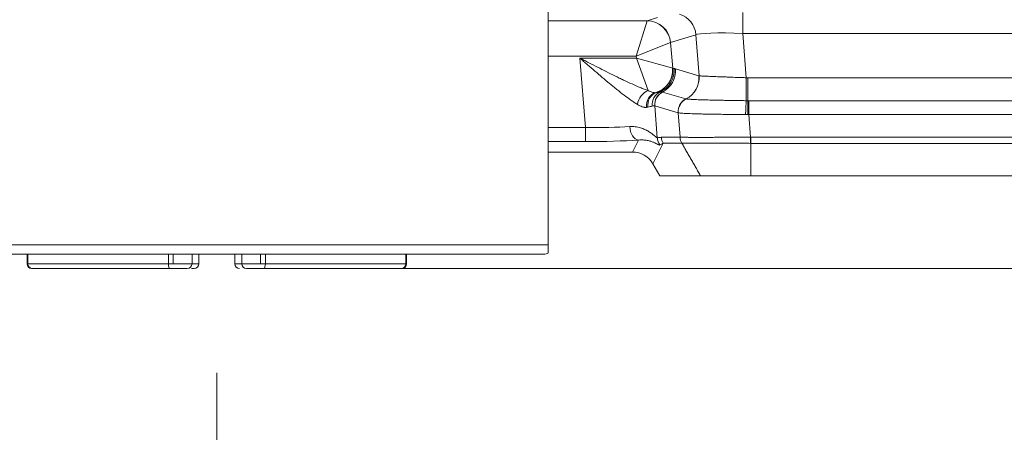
# Model space of a CAD drawing. Header units: millimetres. Extents: x 0 to 837, y 0 to 589.
# Tile 121 of 167: x 694.98 to 715.78, y 242.45 to 251.15. Entities that reach past the tile are written whole.
import ezdxf

# ---------------------------------------------------------------- set-up
doc = ezdxf.new("R2010")
doc.units = ezdxf.units.MM
doc.layers.add('1', color=7, linetype='Continuous', true_color=0xffffff)
doc.styles.add('ideas_simplex', font='simplex.shx')
doc.dimstyles.get("Standard").update_dxf_attribs({"dimtxt": 0.18, "dimasz": 0.18, "dimexe": 0.18, "dimexo": 0.0625, "dimgap": 0.09, "dimtad": 0, "dimtih": 1, "dimtoh": 1, "dimdec": 4, "dimzin": 0, "dimdsep": 46, "dimtxsty": 'Standard', "dimcen": 0.09, "dimadec": 0, "dimazin": 0, "dimtfac": 1, "dimtdec": 4, "dimtofl": 0, "dimtmove": 0, "dimatfit": 3, "dimfxl": 1, "dimtolj": 1, "dimtzin": 0, "dimarcsym": 0})

# ---------------------------------------------------------------- blocks, each defined once
blk = doc.blocks.new('_U0')
at = {"layer": '1', "color": 152, "lineweight": 13}
for p, q in [((700.230343, 313.020432), (786.941245, 313.020432)), ((718.861996, 248.543188), (786.941245, 248.543188))]:
    blk.add_line(p, q, dxfattribs=at)
at = {"layer": '1', "color": 27, "lineweight": 13}
blk.add_line((784.941245, 313.020432), (784.941245, 248.543188), dxfattribs=at)
at = {"layer": '1', "color": 87, "lineweight": 25}
for p, q in [((783.441245, 287.88431), (777.816245, 287.88431)), ((777.816245, 287.88431), (777.816245, 286.38431)), ((783.441245, 286.38431), (783.441245, 287.88431)), ((777.816245, 275.17931), (777.816245, 273.67931)), ((783.441245, 273.67931), (783.441245, 275.17931)), ((777.816245, 273.67931), (783.441245, 273.67931))]:
    blk.add_line(p, q, dxfattribs=at)
at = {"layer": '1', "color": 27, "lineweight": 18}
for points in [[(784.941245, 313.020432), (785.470226, 310.020434), (784.412264, 310.02043)], [(784.941245, 248.543188), (784.412264, 251.543186), (785.470226, 251.54319)]]:
    blk.add_solid(points, dxfattribs=at)
at = {"layer": '1', "color": 87, "linetype": 'Continuous', "lineweight": 25, "char_height": 3, "attachment_point": 7, "rotation": 90, "line_spacing_factor": 1.204819, "style": 'ideas_simplex'}
for s, insert in [('\\W1.2664;64,5', (775.975245, 275.12681)), ('\\W1.2469;2.54', (783.287745, 275.12681))]:
    blk.add_mtext(s, dxfattribs=dict(at, insert=insert))
blk = doc.blocks.new('_U1')
at = {"layer": '1', "color": 152, "lineweight": 13}
for p, q in [((718.861996, 373.859267), (813.897117, 373.859267)), ((701.641509, 245.904525), (813.897117, 245.904525))]:
    blk.add_line(p, q, dxfattribs=at)
at = {"layer": '1', "color": 27, "lineweight": 13}
blk.add_line((811.897117, 245.904525), (811.897117, 373.859267), dxfattribs=at)
at = {"layer": '1', "color": 87, "lineweight": 25}
for p, q in [((810.397117, 316.984396), (804.772117, 316.984396)), ((804.772117, 316.984396), (804.772117, 315.484396)), ((810.397117, 315.484396), (810.397117, 316.984396)), ((804.772117, 304.279396), (804.772117, 302.779396)), ((810.397117, 302.779396), (810.397117, 304.279396)), ((804.772117, 302.779396), (810.397117, 302.779396))]:
    blk.add_line(p, q, dxfattribs=at)
at = {"layer": '1', "color": 27, "lineweight": 18}
for points in [[(811.897117, 373.859267), (812.426098, 370.859269), (811.368136, 370.859265)], [(811.897117, 245.904525), (811.368136, 248.904523), (812.426098, 248.904527)]]:
    blk.add_solid(points, dxfattribs=at)
at = {"layer": '1', "color": 87, "linetype": 'Continuous', "lineweight": 25, "char_height": 3, "attachment_point": 7, "rotation": 90, "line_spacing_factor": 1.204819, "style": 'ideas_simplex'}
for s, insert in [('\\W1.2469;5.04', (810.243617, 304.226896)), ('\\W1.2009;128', (802.931117, 305.711896))]:
    blk.add_mtext(s, dxfattribs=dict(at, insert=insert))
blk = doc.blocks.new('_U15')
at = {"layer": '1', "color": 152, "lineweight": 13}
for p, q in [((678.641509, 244.604525), (678.641509, 219.82461)), ((699.141509, 243.704525), (699.141509, 219.82461))]:
    blk.add_line(p, q, dxfattribs=at)
at = {"layer": '1', "color": 87, "lineweight": 25}
for p, q in [((683.289009, 228.94961), (681.789009, 228.94961)), ((681.789009, 228.94961), (681.789009, 223.32461)), ((695.994009, 228.94961), (694.494009, 228.94961)), ((695.994009, 223.32461), (695.994009, 228.94961)), ((681.789009, 223.32461), (683.289009, 223.32461)), ((694.494009, 223.32461), (695.994009, 223.32461))]:
    blk.add_line(p, q, dxfattribs=at)
at = {"layer": '1', "color": 27, "lineweight": 13}
blk.add_line((678.641509, 221.82461), (699.141509, 221.82461), dxfattribs=at)
at = {"layer": '1', "color": 27, "lineweight": 18}
for points in [[(678.641509, 221.82461), (681.641507, 222.353591), (681.64151, 221.295629)], [(699.141509, 221.82461), (696.14151, 221.295629), (696.141507, 222.353591)]]:
    blk.add_solid(points, dxfattribs=at)
at = {"layer": '1', "color": 87, "linetype": 'Continuous', "lineweight": 25, "char_height": 3, "attachment_point": 7, "line_spacing_factor": 1.204819, "style": 'ideas_simplex'}
for s, insert in [('\\W1.2664;20,5', (683.260509, 231.08461)), ('\\W1.2664;.807', (683.260509, 223.77211))]:
    blk.add_mtext(s, dxfattribs=dict(at, insert=insert))

msp = doc.modelspace()

# ---------------------------------------------------------------- linework, layer by layer
at = {"layer": '1', "color": 27, "linetype": 'Continuous', "lineweight": 18}
for p, q in [((706.142, 259.784), (706.142, 246.405)), ((706.042, 246.205), (692.242, 246.205))]:
    msp.add_line(p, q, dxfattribs=at)
at = {"layer": '1', "color": 143, "linetype": 'Continuous', "lineweight": 13}
for p, q in [((710.253, 251.303), (710.253, 250.863)), ((706.141, 251.128), (708.231, 251.128)), ((708.229, 251.126), (708, 250.379)), ((708.231, 251.128), (708.45, 251.196)), ((709.262, 250.833), (708.727, 250.669)), ((709.327, 249.967), (709.262, 250.833)), ((710.253, 250.863), (710.324, 249.927)), ((716.53, 250.863), (710.253, 250.863)), ((708.726, 250.668), (708, 250.379)), ((708.726, 250.668), (708.77, 250.131)), ((708, 250.379), (706.141, 250.379)), ((706.81, 250.34), (708.003, 250.34)), ((706.929, 248.88), (706.81, 250.34)), ((708.003, 250.34), (708, 250.379)), ((708.25, 249.656), (708.003, 250.34)), ((708.77, 250.131), (708.003, 250.34)), ((708.771, 250.13), (708.798, 250.123)), ((708.829, 250.112), (709.325, 249.968)), ((710.361, 249.927), (716.422, 249.927)), ((710.361, 249.927), (710.361, 249.443)), ((708.556, 249.625), (709.051, 249.481)), ((710.38, 249.443), (716.403, 249.443)), ((710.38, 249.152), (710.38, 249.443)), ((708.391, 249.332), (708.446, 248.661)), ((708.886, 249.188), (708.391, 249.332)), ((708.925, 248.671), (708.886, 249.188)), ((710.38, 249.152), (710.416, 248.672)), ((716.403, 249.152), (710.38, 249.152)), ((706.141, 248.88), (706.929, 248.88)), ((706.929, 248.88), (706.929, 248.581)), ((706.929, 248.581), (706.141, 248.581)), ((707.922, 248.359), (708.048, 248.612)), ((708.57, 248.545), (708.353, 248.111)), ((708.531, 248.67), (708.925, 248.67)), ((708.964, 248.545), (708.57, 248.545)), ((710.421, 248.672), (716.362, 248.672)), ((716.362, 248.543), (710.421, 248.543))]:
    msp.add_line(p, q, dxfattribs=at)
at = {"layer": '1', "color": 143, "linetype": 'Continuous', "lineweight": 18}
for p, q in [((707.922, 248.359), (706.141, 248.359)), ((708.353, 248.111), (708.499, 247.859)), ((709.358, 247.859), (708.499, 247.859)), ((710.421, 247.859), (716.362, 247.859))]:
    msp.add_line(p, q, dxfattribs=at)
at = {"layer": '1', "color": 27, "linetype": 'Continuous', "lineweight": 13}
msp.add_line((706.142, 246.405), (692.042, 246.405), dxfattribs=at)
at = {"layer": '1', "color": 163, "linetype": 'Continuous', "lineweight": 18}
for p, q in [((695.133, 246.205), (695.133, 246.005)), ((698.617, 246.005), (698.617, 246.205)), ((698.762, 246.005), (698.762, 246.205)), ((699.522, 246.205), (699.522, 246.005)), ((699.667, 246.205), (699.667, 246.005)), ((703.15, 246.005), (703.15, 246.205)), ((695.233, 245.905), (695.243, 245.905)), ((695.243, 245.905), (698.142, 245.905)), ((698.142, 245.905), (698.517, 245.905)), ((698.608, 245.905), (698.662, 245.905)), ((700.141, 245.905), (700.067, 245.905)), ((700.141, 245.905), (703.04, 245.905)), ((703.05, 245.905), (703.04, 245.905))]:
    msp.add_line(p, q, dxfattribs=at)
at = {"layer": '1', "color": 163, "linetype": 'Continuous', "lineweight": 13}
for p, q in [((695.146, 246.205), (695.146, 246.005)), ((698.117, 246.005), (698.117, 246.205)), ((698.217, 246.005), (698.217, 246.205)), ((700.067, 246.005), (700.067, 246.205)), ((700.166, 246.205), (700.166, 246.005)), ((703.137, 246.005), (703.137, 246.205)), ((695.146, 246.005), (695.133, 246.005)), ((695.146, 246.005), (698.117, 246.005)), ((698.117, 246.005), (698.217, 246.005)), ((698.217, 246.005), (698.617, 246.005)), ((698.617, 246.005), (698.762, 246.005)), ((699.522, 246.005), (699.667, 246.005)), ((699.667, 246.005), (700.067, 246.005)), ((700.067, 246.005), (700.166, 246.005)), ((700.166, 246.005), (703.137, 246.005)), ((703.15, 246.005), (703.137, 246.005))]:
    msp.add_line(p, q, dxfattribs=at)
at = {"layer": '1', "color": 27, "linetype": 'Continuous', "lineweight": 18}
msp.add_arc((706.042, 246.405), 0.2, 270, 300.5706, dxfattribs=at)
at = {"layer": '1', "color": 163, "linetype": 'Continuous', "lineweight": 18}
for centre, start, end in [((695.233, 246.005), 180, 270), ((698.517, 246.005), 270, 0), ((698.662, 246.005), 270, 0), ((699.622, 246.005), 180, 270), ((699.767, 246.005), 180, 270), ((703.05, 246.005), 270, 0)]:
    msp.add_arc(centre, 0.1, start, end, dxfattribs=at)
at = {"layer": '1', "color": 143, "linetype": 'Continuous', "lineweight": 13}
for centre, major_axis, ratio, start_param, end_param in [((708.765, 250.792), (0.146, -0.478), 0.996014, 1.356348, 2.542747), ((708.252, 250.379), (-0.02, 0.75), 0.029238, 0.025384, 0.08647), ((708.229, 250.628), (-0.368, 0.339), 0.992996, 3.971219, 5.453559), ((708.231, 250.629), (0.146, -0.478), 0.996014, 1.356348, 2.843741), ((710.264, 250.788), (-1.006, 0.038), 0.073389, 4.726012, 6.204078), ((708.748, 250.419), (-0.021, 0.25), 0.087194, 0.019007, 0.080094), ((708.273, 250.091), (-0.339, -0.368), 0.991771, 1.011679, 2.392801), ((708.275, 250.09), (-0.14, -0.48), 0.995643, 0.586384, 1.93418), ((708.302, 250.082), (-0.14, -0.48), 0.995643, 0.701882, 1.93418), ((708.333, 250.072), (-0.14, -0.48), 0.995643, 0.747756, 1.93418), ((708.751, 250.38), (-0.021, 0.25), 0.087194, 3.047154, 3.10824), ((708.829, 249.927), (-0.14, -0.48), 0.995643, 0.747824, 1.93418), ((708.83, 249.927), (-0.144, -0.479), 0.995612, 0.757529, 1.943536), ((710.324, 249.892), (0.001, -0.5), 0.000077, 0.455936, 1.640609), ((708.25, 249.383), (0.133, 0.269), 0.701534, 0.615113, 1.97019), ((708.48, 249.323), (-0.018, 0.299), 0.878856, 0.229499, 1.588961), ((708.512, 249.327), (0.059, -0.294), 0.895222, 3.25764, 4.60885), ((708.625, 249.352), (-0.062, 0.293), 0.959628, 0.215711, 1.448258), ((708.689, 249.357), (-0.074, -0.291), 0.995302, 3.855675, 5.041954), ((708.689, 249.357), (-0.084, -0.288), 0.995643, 3.889373, 5.075773), ((709.184, 249.213), (-0.084, -0.288), 0.995643, 3.889373, 5.075773), ((709.185, 249.212), (-0.068, -0.292), 0.995069, 3.835186, 5.021822), ((709.187, 249.212), (0.044, 0.297), 0.993716, 0.611983, 1.798874), ((710.325, 249.174), (-0.006, -0.3), 0.044184, 3.597973, 4.786486), ((710.361, 249.173), (-0.002, -0.3), 0.014605, 3.59604, 4.783436), ((706.917, 249.026), (-1.507, 0.026), 0.096946, 1.580384, 2.250507), ((708.048, 248.911), (-0.019, 0.299), 0.621028, 1.581348, 3.038021), ((706.917, 248.727), (-1.806, 0.001), 0.081028, 1.577455, 2.247578), ((707.109, 246.808), (-1.543, -1.824), 0.244098, 3.345307, 3.448446), ((708.744, 248.685), (-0.063, 0.293), 0.996129, 1.4407, 1.985924), ((707.407, 246.832), (-1.279, -1.72), 0.157063, 3.407767, 3.510906), ((708.829, 248.695), (0, 0.3), 0.996169, 1.651938, 2.094395), ((709.223, 248.696), (-0.056, 0.295), 0.996153, 1.466507, 1.908886), ((710.416, 248.693), (0.002, 0.3), 0.000366, 4.188794, 4.642577)]:
    msp.add_ellipse(centre, major_axis=major_axis, ratio=ratio, start_param=start_param, end_param=end_param, dxfattribs=at)
at = {"layer": '1', "color": 143, "linetype": 'Continuous', "lineweight": 18}
msp.add_ellipse((707.92, 247.858), major_axis=(-0.225, -0.449), ratio=0.995894, start_param=2.56169, end_param=3.603692, dxfattribs=at)
at = {"layer": '1', "color": 163, "linetype": 'Continuous', "lineweight": 13}
for centre, major_axis, ratio, start_param, end_param in [((695.243, 246.005), (0, 0.1), 0.968678, 1.570796, 3.141593), ((698.142, 246.005), (0, -0.1), 0.248322, 4.712389, 6.283185), ((700.141, 246.005), (0, 0.1), 0.248322, 3.141593, 4.712389), ((703.04, 246.005), (0, -0.1), 0.968678, 0, 1.570796)]:
    msp.add_ellipse(centre, major_axis=major_axis, ratio=ratio, start_param=start_param, end_param=end_param, dxfattribs=at)
at = {"layer": '1', "color": 143, "linetype": 'Continuous', "lineweight": 13}
for points, knots in [([(706.81, 250.34), (706.826, 250.332), (706.841, 250.324), (706.873, 250.308), (706.919, 250.284), (706.966, 250.26), (707.059, 250.212), (707.121, 250.181), (707.245, 250.118), (707.306, 250.087), (707.429, 250.026), (707.49, 249.995), (707.582, 249.951), (707.612, 249.936), (707.673, 249.906), (707.704, 249.892), (707.794, 249.849), (707.853, 249.822), (707.97, 249.769), (708.028, 249.744), (708.113, 249.709), (708.141, 249.697), (708.196, 249.676), (708.223, 249.666), (708.25, 249.656)], [0, 0, 0, 0, 0.03125, 0.03125, 0.0625, 0.125, 0.125, 0.25, 0.25, 0.375, 0.375, 0.5, 0.5, 0.5625, 0.5625, 0.625, 0.625, 0.75, 0.75, 0.875, 0.875, 0.9375, 0.9375, 1, 1, 1, 1]), ([(708.025, 249.364), (708.014, 249.371), (708.002, 249.378), (707.98, 249.392), (707.968, 249.4), (707.934, 249.423), (707.91, 249.439), (707.839, 249.488), (707.791, 249.524), (707.693, 249.599), (707.643, 249.638), (707.567, 249.699), (707.541, 249.72), (707.49, 249.762), (707.464, 249.783), (707.386, 249.847), (707.335, 249.89), (707.231, 249.978), (707.179, 250.023), (707.074, 250.112), (707.022, 250.157), (706.943, 250.225), (706.903, 250.26), (706.863, 250.294), (706.837, 250.317), (706.823, 250.328), (706.81, 250.34)], [0, 0, 0, 0, 0.03125, 0.03125, 0.0625, 0.0625, 0.125, 0.125, 0.25, 0.25, 0.375, 0.375, 0.4375, 0.4375, 0.5, 0.5, 0.625, 0.625, 0.75, 0.75, 0.875, 0.875, 0.9375, 0.96875, 0.96875, 1, 1, 1, 1]), ([(708.798, 250.123), (708.803, 250.121), (708.809, 250.119), (708.819, 250.115), (708.824, 250.114), (708.829, 250.112)], [0, 0, 0, 0, 0.5, 0.5, 1, 1, 1, 1]), ([(709.327, 249.967), (709.332, 249.967), (709.344, 249.966), (709.369, 249.964), (709.378, 249.964), (709.395, 249.963), (709.401, 249.963), (709.413, 249.962), (709.42, 249.962), (709.454, 249.96), (709.486, 249.959), (709.542, 249.956), (709.562, 249.956), (709.593, 249.954), (709.604, 249.954), (709.626, 249.953), (709.637, 249.952), (709.694, 249.95), (709.743, 249.948), (709.808, 249.946), (709.822, 249.945), (709.849, 249.944), (709.863, 249.944), (709.904, 249.942), (709.933, 249.941), (710.019, 249.938), (710.078, 249.936), (710.169, 249.932), (710.2, 249.931), (710.262, 249.929), (710.293, 249.928), (710.324, 249.927)], [0, 0, 0, 0, 0.125, 0.125, 0.1875, 0.1875, 0.21875, 0.21875, 0.25, 0.25, 0.375, 0.375, 0.4375, 0.4375, 0.46875, 0.46875, 0.5, 0.5, 0.625, 0.625, 0.65625, 0.65625, 0.6875, 0.6875, 0.75, 0.75, 0.875, 0.875, 0.9375, 0.9375, 1, 1, 1, 1]), ([(708.25, 249.656), (708.279, 249.641), (708.307, 249.629), (708.345, 249.618), (708.357, 249.615), (708.375, 249.612), (708.381, 249.611), (708.392, 249.611), (708.397, 249.611), (708.403, 249.611)], [0, 0, 0, 0, 0.5, 0.5, 0.75, 0.75, 0.875, 0.875, 1, 1, 1, 1]), ([(708.504, 249.626), (708.515, 249.627), (708.526, 249.628), (708.543, 249.627), (708.55, 249.626), (708.555, 249.625)], [0, 0, 0, 0, 0.5, 0.5, 1, 1, 1, 1]), ([(709.053, 249.48), (709.061, 249.478), (709.076, 249.477), (709.109, 249.474), (709.122, 249.473), (709.143, 249.472), (709.151, 249.471), (709.167, 249.47), (709.175, 249.47), (709.22, 249.468), (709.261, 249.466), (709.332, 249.463), (709.357, 249.463), (709.409, 249.461), (709.438, 249.46), (709.525, 249.457), (709.587, 249.456), (709.686, 249.453), (709.72, 249.453), (709.773, 249.452), (709.791, 249.451), (709.827, 249.451), (709.845, 249.45), (709.936, 249.448), (710.011, 249.447), (710.127, 249.446), (710.166, 249.445), (710.245, 249.444), (710.284, 249.443), (710.324, 249.443)], [0, 0, 0, 0, 0.125, 0.125, 0.1875, 0.1875, 0.21875, 0.21875, 0.25, 0.25, 0.375, 0.375, 0.4375, 0.4375, 0.5, 0.5, 0.625, 0.625, 0.6875, 0.6875, 0.71875, 0.71875, 0.75, 0.75, 0.875, 0.875, 0.9375, 0.9375, 1, 1, 1, 1]), ([(708.217, 249.302), (708.211, 249.301), (708.204, 249.301), (708.189, 249.302), (708.182, 249.303), (708.159, 249.306), (708.143, 249.31), (708.095, 249.326), (708.061, 249.343), (708.025, 249.364)], [0, 0, 0, 0, 0.125, 0.125, 0.25, 0.25, 0.5, 0.5, 1, 1, 1, 1]), ([(708.391, 249.333), (708.386, 249.334), (708.38, 249.335), (708.362, 249.333), (708.351, 249.331), (708.338, 249.328)], [0, 0, 0, 0, 0.5, 0.5, 1, 1, 1, 1]), ([(710.311, 249.152), (710.222, 249.152), (710.135, 249.152), (710.006, 249.153), (709.964, 249.154), (709.901, 249.154), (709.88, 249.154), (709.838, 249.155), (709.818, 249.155), (709.715, 249.156), (709.638, 249.157), (709.527, 249.159), (709.491, 249.16), (709.439, 249.161), (709.422, 249.162), (709.388, 249.162), (709.371, 249.163), (709.29, 249.165), (709.232, 249.167), (709.153, 249.169), (709.128, 249.17), (709.081, 249.172), (709.059, 249.173), (709, 249.176), (708.967, 249.179), (708.93, 249.182), (708.919, 249.183), (708.906, 249.185), (708.902, 249.185), (708.895, 249.186), (708.892, 249.187), (708.89, 249.187)], [0, 0, 0, 0, 0.125, 0.125, 0.1875, 0.1875, 0.21875, 0.21875, 0.25, 0.25, 0.375, 0.375, 0.4375, 0.4375, 0.46875, 0.46875, 0.5, 0.5, 0.625, 0.625, 0.6875, 0.6875, 0.75, 0.75, 0.875, 0.875, 0.9375, 0.9375, 0.96875, 0.96875, 1, 1, 1, 1]), ([(707.863, 248.896), (707.904, 248.899), (707.943, 248.897), (708.018, 248.888), (708.054, 248.881), (708.104, 248.866), (708.121, 248.86), (708.152, 248.849), (708.167, 248.842), (708.211, 248.823), (708.237, 248.808), (708.287, 248.778), (708.309, 248.763), (708.35, 248.732), (708.368, 248.717), (708.4, 248.691), (708.413, 248.68), (708.429, 248.668), (708.433, 248.665), (708.441, 248.661), (708.444, 248.66), (708.446, 248.661)], [0, 0, 0, 0, 0.125, 0.125, 0.25, 0.25, 0.3125, 0.3125, 0.375, 0.375, 0.5, 0.5, 0.625, 0.625, 0.75, 0.75, 0.875, 0.875, 0.9375, 0.9375, 1, 1, 1, 1]), ([(708.502, 248.509), (708.498, 248.507), (708.493, 248.507), (708.477, 248.512), (708.468, 248.516), (708.451, 248.524), (708.445, 248.528), (708.431, 248.534), (708.424, 248.538), (708.402, 248.549), (708.385, 248.557), (708.348, 248.572), (708.328, 248.58), (708.283, 248.594), (708.259, 248.6), (708.206, 248.61), (708.177, 248.613), (708.116, 248.616), (708.083, 248.616), (708.048, 248.612)], [0, 0, 0, 0, 0.125, 0.125, 0.25, 0.25, 0.3125, 0.3125, 0.375, 0.375, 0.5, 0.5, 0.625, 0.625, 0.75, 0.75, 0.875, 0.875, 1, 1, 1, 1]), ([(708.925, 248.671), (708.927, 248.671), (708.93, 248.671), (708.936, 248.671), (708.94, 248.671), (708.952, 248.672), (708.963, 248.672), (709, 248.671), (709.033, 248.671), (709.084, 248.67), (709.095, 248.67), (709.118, 248.669), (709.153, 248.669), (709.218, 248.668), (709.276, 248.667), (709.338, 248.667), (709.371, 248.667), (709.474, 248.668), (709.547, 248.669), (709.665, 248.67), (709.705, 248.671), (709.788, 248.671), (709.83, 248.671), (709.96, 248.672), (710.048, 248.671), (710.184, 248.671), (710.23, 248.671), (710.299, 248.671), (710.323, 248.672), (710.369, 248.672), (710.392, 248.672), (710.416, 248.672)], [0, 0, 0, 0, 0.03125, 0.03125, 0.0625, 0.0625, 0.125, 0.125, 0.25, 0.25, 0.28125, 0.28125, 0.3125, 0.375, 0.4375, 0.4375, 0.5, 0.5, 0.625, 0.625, 0.6875, 0.6875, 0.75, 0.75, 0.875, 0.875, 0.9375, 0.9375, 0.96875, 0.96875, 1, 1, 1, 1]), ([(710.415, 248.543), (710.392, 248.543), (710.37, 248.544), (710.325, 248.544), (710.302, 248.544), (710.234, 248.545), (710.19, 248.545), (710.058, 248.547), (709.972, 248.549), (709.846, 248.55), (709.804, 248.55), (709.723, 248.55), (709.684, 248.55), (709.57, 248.549), (709.499, 248.549), (709.398, 248.548), (709.366, 248.548), (709.306, 248.548), (709.249, 248.548), (709.199, 248.549), (709.163, 248.549), (709.152, 248.549), (709.13, 248.55), (709.119, 248.55), (709.069, 248.55), (709.037, 248.55), (709.001, 248.549), (708.991, 248.548), (708.979, 248.547), (708.975, 248.547), (708.969, 248.546), (708.966, 248.546), (708.964, 248.546)], [0, 0, 0, 0, 0.03125, 0.03125, 0.0625, 0.0625, 0.125, 0.125, 0.25, 0.25, 0.3125, 0.3125, 0.375, 0.375, 0.5, 0.5, 0.5625, 0.5625, 0.625, 0.6875, 0.6875, 0.71875, 0.71875, 0.75, 0.75, 0.875, 0.875, 0.9375, 0.9375, 0.96875, 0.96875, 1, 1, 1, 1]), ([(710.421, 248.672), (710.421, 248.65), (710.421, 248.627), (710.421, 248.584), (710.421, 248.563), (710.421, 248.543)], [0, 0, 0, 0, 0.5, 0.5, 1, 1, 1, 1])]:
    msp.add_open_spline(points, degree=3, knots=knots, dxfattribs=at)
for points, degree in [([(709.325, 249.968), (709.326, 249.967), (709.326, 249.967), (709.327, 249.967)], 3), ([(710.324, 249.927), (710.336, 249.927), (710.349, 249.927), (710.361, 249.927)], 3), ([(708.403, 249.611), (708.41, 249.611), (708.416, 249.612), (708.423, 249.613)], 3), ([(708.423, 249.613), (708.455, 249.618), (708.482, 249.623), (708.504, 249.626)], 3), ([(708.555, 249.625), (708.555, 249.625), (708.556, 249.625), (708.556, 249.625)], 3), ([(709.051, 249.481), (709.051, 249.481), (709.051, 249.481), (709.051, 249.48)], 3), ([(709.051, 249.48), (709.052, 249.48), (709.053, 249.48), (709.053, 249.48)], 3), ([(710.324, 249.443), (710.337, 249.443), (710.349, 249.443), (710.361, 249.443)], 3), ([(710.361, 249.443), (710.367, 249.443), (710.374, 249.443), (710.38, 249.443)], 3), ([(708.243, 249.305), (708.235, 249.303), (708.227, 249.302), (708.217, 249.302)], 3), ([(708.338, 249.328), (708.313, 249.323), (708.282, 249.314), (708.243, 249.305)], 3), ([(708.391, 249.332), (708.391, 249.333), (708.391, 249.333), (708.391, 249.333)], 3), ([(708.887, 249.188), (708.887, 249.188), (708.887, 249.188), (708.886, 249.188)], 3), ([(708.89, 249.187), (708.889, 249.188), (708.888, 249.188), (708.887, 249.188)], 3), ([(710.357, 249.152), (710.342, 249.152), (710.326, 249.152), (710.311, 249.152)], 3), ([(710.38, 249.152), (710.372, 249.152), (710.364, 249.152), (710.357, 249.152)], 3), ([(708.925, 248.671), (708.925, 248.671), (708.925, 248.671), (708.925, 248.671)], 3), ([(708.964, 248.546), (708.964, 248.546), (708.964, 248.546), (708.964, 248.546)], 3), ([(709.358, 247.859), (708.964, 248.545)], 1), ([(710.421, 248.543), (710.419, 248.543), (710.417, 248.543), (710.415, 248.543)], 3), ([(710.416, 248.672), (710.418, 248.672), (710.419, 248.672), (710.421, 248.672)], 3), ([(710.421, 248.543), (710.421, 247.859)], 1)]:
    msp.add_open_spline(points, degree=degree, dxfattribs=at)
at = {"layer": '1', "color": 143, "linetype": 'Continuous', "lineweight": 18}
for points, knots in [([(708.925, 248.671), (708.927, 248.649), (708.931, 248.627), (708.944, 248.585), (708.953, 248.565), (708.964, 248.546)], [0, 0, 0, 0, 0.5, 0.5, 1, 1, 1, 1]), ([(710.421, 247.859), (710.408, 247.859), (710.395, 247.859), (710.102, 247.859), (709.828, 247.859), (709.479, 247.859), (709.38, 247.859), (709.359, 247.859)], [0, 0, 0, 0, 0.02412, 0.02412, 0.555511, 0.555511, 1, 1, 1, 1])]:
    msp.add_open_spline(points, degree=3, knots=knots, dxfattribs=at)
at = {"layer": '1', "color": 27, "linetype": 'Continuous', "lineweight": 18}
msp.add_open_spline([(706.142, 246.405), (706.142, 246.401), (706.142, 246.398), (706.142, 246.392), (706.142, 246.389), (706.142, 246.38), (706.142, 246.375), (706.142, 246.366), (706.142, 246.362), (706.142, 246.355), (706.142, 246.351), (706.142, 246.342), (706.142, 246.337), (706.142, 246.327), (706.142, 246.323), (706.142, 246.311), (706.142, 246.305), (706.142, 246.294), (706.142, 246.289), (706.142, 246.276), (706.142, 246.269), (706.142, 246.258), (706.142, 246.253), (706.142, 246.243), (706.142, 246.238), (706.142, 246.233), (706.142, 246.231), (706.142, 246.231)], degree=3, knots=[0, 0, 0, 0, 0.007812, 0.007812, 0.015625, 0.015625, 0.03125, 0.03125, 0.046875, 0.046875, 0.0625, 0.0625, 0.09375, 0.09375, 0.125, 0.125, 0.1875, 0.1875, 0.25, 0.25, 0.375, 0.375, 0.5, 0.5, 0.75, 0.75, 1, 1, 1, 1], dxfattribs=at)
at = {"layer": '1', "color": 163, "linetype": 'Continuous', "lineweight": 18}
msp.add_open_spline([(700.141, 245.905), (700.097, 245.905), (700.05, 245.905), (699.961, 245.905), (699.919, 245.905), (699.847, 245.905), (699.817, 245.905), (699.777, 245.905), (699.767, 245.905), (699.767, 245.905)], degree=3, knots=[0, 0, 0, 0, 0.250048, 0.250048, 0.500096, 0.500096, 0.750145, 0.750145, 1, 1, 1, 1], dxfattribs=at)

# ---------------------------------------------------------------- dimensions: what is measured, and where the dimension line sits
at = {"layer": '1', "color": 87, "linetype": 'Continuous', "lineweight": 25}
for base, p1, p2, angle, text, picture, middle in [((811.897, 245.905), (714.649, 373.859), (699.142, 245.905), 90, '<>\\P[\\C87;{\\H1.00x;\\Fsimplex.shx;5.04\\Fsimplex.shx;}\\C87; ]', '_U1', (811.897, 309.882)), ((784.941, 313.02), (714.465, 248.543), (697.73, 313.02), 270, '<>\\P[\\C87;{\\H1.00x;\\Fsimplex.shx;2.54\\Fsimplex.shx;}\\C87; ]', '_U0', (784.941, 280.782))]:
    dim = msp.add_linear_dim(base=base, p1=p1, p2=p2, angle=angle, text=text, dimstyle='Standard', override={"dimtxt": 3, "dimasz": 3, "dimexe": 2, "dimexo": 2.5, "dimgap": 1.5, "dimtad": 1, "dimtih": 0, "dimtoh": 0, "dimdec": 1, "dimlfac": 1, "dimzin": 8, "dimdsep": 44, "dimlunit": 2, "dimtxsty": 'ideas_simplex', "dimsah": 1, "dimse1": 0, "dimse2": 0, "dimsd1": 0, "dimsd2": 0, "dimclrd": 27, "dimclre": 152, "dimclrt": 87, "dimtol": 0, "dimtm": -0.1, "dimtfac": 0.5, "dimtdec": 2, "dimtofl": 1, "dimtmove": 0, "dimtzin": 8, "dimlwd": 13, "dimlwe": 13}, dxfattribs=at)
    dim.commit()
    dim.dimension.update_dxf_attribs({"geometry": picture, "text_midpoint": middle, "dimtype": 160})
dim = msp.add_linear_dim(base=(699.142, 221.825), p1=(678.642, 247.105), p2=(699.142, 246.205), text='<>\\P[\\C87;{\\H1.00x;\\Fsimplex.shx;.807\\Fsimplex.shx;}\\C87; ]', dimstyle='Standard', override={"dimtxt": 3, "dimasz": 3, "dimexe": 2, "dimexo": 2.5, "dimgap": 1.5, "dimtad": 1, "dimtih": 1, "dimtoh": 0, "dimdec": 2, "dimlfac": 1, "dimzin": 8, "dimdsep": 44, "dimlunit": 2, "dimtxsty": 'ideas_simplex', "dimsah": 1, "dimse1": 0, "dimse2": 0, "dimsd1": 0, "dimsd2": 0, "dimclrd": 27, "dimclre": 152, "dimclrt": 87, "dimtol": 0, "dimtm": -0.1, "dimtfac": 0.5, "dimtdec": 2, "dimtofl": 1, "dimtmove": 0, "dimtzin": 8, "dimlwd": 13, "dimlwe": 13}, dxfattribs=at)
dim.commit()
dim.dimension.update_dxf_attribs({"geometry": '_U15', "text_midpoint": (688.892, 221.825), "dimtype": 160})

doc.saveas('drawing.dxf')
